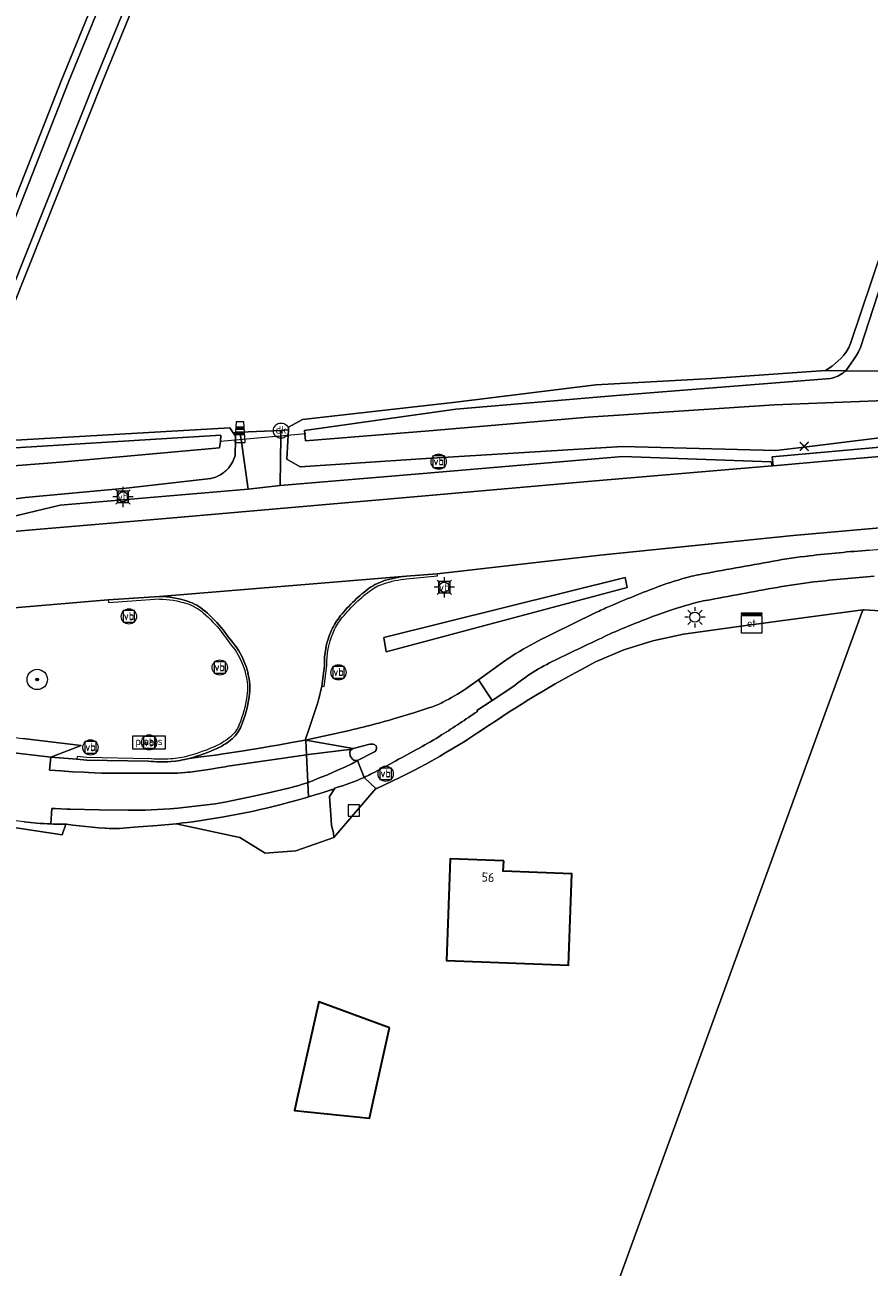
# Model space of a CAD drawing. Header units: metres. Extents: x 125158 to 132124, y 450612 to 454469.
# Tile 100 of 173: x 128862 to 128945, y 451983 to 452105. Entities that reach past the tile are written whole.
import ezdxf
from ezdxf.enums import TextEntityAlignment as Align

# ---------------------------------------------------------------- set-up
doc = ezdxf.new("R2010")
doc.units = ezdxf.units.M
doc.layers.get('0').update_dxf_attribs({"color": 8})
doc.layers.get('Defpoints').update_dxf_attribs({"color": 8})
for name, color, linetype, lineweight in [('B-XX-BV-GELEIDECONSTRUCTIE-GV', 8, 'Continuous', 18), ('B-XX-GR-BOOM-S', 8, 'Continuous', 25), ('B-XX-IE-MEUBILAIR_WEGMEUBILAIR-S', 8, 'Continuous', 25), ('B-XX-KL-ET_LS_OV_LICHTMAST-S', 8, 'Continuous', 25), ('B-XX-KL-ET_LS_SR_KAST-S', 8, 'Continuous', 25), ('B-XX-KW-KUNSTWERK_DUIKER-G', 8, 'Continuous', 18), ('B-XX-OG-BEBOUWING-GV', 8, 'Continuous', 35), ('B-XX-OG-BEBOUWING-T18', 8, 'Continuous', 18), ('B-XX-OG-TERREIN_CULTUURSCHEIDING-GV', 8, 'Continuous', 18), ('B-XX-OG-WATER-GV', 8, 'Continuous', 18), ('B-XX-OG-WATER_SLOOT-GV', 8, 'Continuous', 18), ('B-XX-OG-WEG-GV', 8, 'Continuous', 18), ('B-XX-RI-GWA_KOLK-S', 8, 'Continuous', 25), ('B-XX-VH-VERHARDING_BETONSTRAATSTEEN-GV', 8, 'Continuous', 18), ('B-XX-VW-VERKEERSTEKEN_BORD-S', 8, 'Continuous', 25), ('B-XX-VW-VERKEERSTEKEN_DRAAGCONSTRUCTIE-S', 8, 'Continuous', 25), ('B-XX-VW-VRI-S', 8, 'Continuous', 25)]:
    doc.layers.add(name, color=color, linetype=linetype, lineweight=lineweight)
doc.styles.add('NLCS-ISO', font='NLCS-ISO.ttf')
doc.styles.add('NLCS-ISO-M-T18', font='NLCS-ISO.ttf', dxfattribs={"height": 1.8})

# ---------------------------------------------------------------- blocks, each defined once
blk = doc.blocks.new('SRI-KOLK-SO')
at = {"color": 0, "linetype": 'ByBlock', "lineweight": 18}
blk.add_lwpolyline([(-1.125, -1.125), (1.125, -1.125), (1.125, 1.125), (-1.125, 1.125)], close=True, dxfattribs=at)
blk = doc.blocks.new('SIE-WEG_VERKEERSBORD-SO')
at = {"color": 0, "linetype": 'ByBlock', "lineweight": 18}
blk.add_lwpolyline([(-1.125, -1.125), (1.125, -1.125), (1.125, 1.125), (-1.125, 1.125)], close=True, dxfattribs=at)
at = {"color": 0, "linetype": 'ByBlock', "lineweight": 18, "style": 'NLCS-ISO'}
blk.add_text('vb', height=1.5, dxfattribs=at).set_placement((0, 0), align=Align.MIDDLE_CENTER)
blk = doc.blocks.new('SIE-WEG_VERKEERSBORD_PLAATSNAAM-SO')
at = {"color": 0, "linetype": 'ByBlock', "lineweight": 18}
blk.add_lwpolyline([(-3.25, -1.25), (3.25, -1.25), (3.25, 1.25), (-3.25, 1.25)], close=True, dxfattribs=at)
at = {"color": 0, "linetype": 'ByBlock', "lineweight": 18, "style": 'NLCS-ISO'}
blk.add_text('plaats', height=1.5, dxfattribs=at).set_placement((0, 0.21), align=Align.MIDDLE_CENTER)
blk = doc.blocks.new('SAL-ONBEKEND SYMBOOL-SO')
at = {"color": 0, "linetype": 'ByBlock', "lineweight": -2, "const_width": 0.275, "flags": 128}
for points in [[(-0.875, 0.875), (0, 0)], [(-0.875, -0.875), (0, 0)], [(0, 0), (0.875, 0.875)], [(0, 0), (0.875, -0.875)]]:
    blk.add_lwpolyline(points, dxfattribs=at)
at = {"layer": 'Defpoints', "color": 0, "linetype": 'ByBlock', "lineweight": -2}
blk.add_point((0, 0), dxfattribs=at)
blk = doc.blocks.new('SIE-WEG_PAAL_VERKEERSBORD-SO')
at = {"color": 0, "linetype": 'ByBlock', "lineweight": 18}
blk.add_circle((0, 0), 1.5, dxfattribs=at)
at = {"color": 0, "linetype": 'ByBlock', "lineweight": 18, "style": 'NLCS-ISO'}
blk.add_text('vb', height=1.5, dxfattribs=at).set_placement((0, 0.13), align=Align.MIDDLE_CENTER)
blk = doc.blocks.new('SKL-ET_OV_LICHTMAST-SO')
at = {"color": 0, "linetype": 'ByBlock', "lineweight": 18}
for points in [[(-1.25, 0), (-2, 0)], [(-1.41, 1.41), (-0.88, 0.88)], [(0, 2), (0, 1.25)], [(0.88, 0.88), (1.41, 1.41)], [(2, 0), (1.25, 0)], [(-1.41, -1.41), (-0.88, -0.88)], [(0, -1.25), (0, -2)], [(0.88, -0.88), (1.41, -1.41)]]:
    blk.add_lwpolyline(points, dxfattribs=at)
blk.add_circle((0, 0), 1, dxfattribs=at)
blk = doc.blocks.new('SIE-WEG_PAAL_GRENSPAAL-SO')
at = {"linetype": 'ByBlock', "lineweight": 18}
h = blk.add_hatch(color=0, dxfattribs=at)
h.dxf.hatch_style = 1
h.paths.add_polyline_path([(0.90625, -0.5), (0.875, 0), (-0.875, 0), (-0.90625, -0.5)])
h.paths.add_polyline_path([(-0.8125, 1), (-0.84375, 0.5), (0.84375, 0.5), (0.8125, 1)])
at = {"color": 0, "linetype": 'ByBlock', "lineweight": 18}
blk.add_lwpolyline([(-1, -2), (1, -2), (0.75, 2), (-0.75, 2)], close=True, dxfattribs=at)
for points in [[(0.875, 0), (-0.875, 0)], [(0.84375, 0.5), (-0.84375, 0.5)], [(0.8125, 1), (-0.8125, 1)], [(0.90625, -0.5), (-0.90625, -0.5)]]:
    blk.add_lwpolyline(points, dxfattribs=at)
blk = doc.blocks.new('SIE-WEG_PAAL_DRUKKNOPPAAL-SO')
at = {"color": 0, "linetype": 'ByBlock', "lineweight": 18}
blk.add_circle((0, 0), 1.5, dxfattribs=at)
at = {"color": 0, "linetype": 'ByBlock', "lineweight": 18, "style": 'NLCS-ISO'}
blk.add_text('dk', height=1.5, dxfattribs=at).set_placement((0, 0.15), align=Align.MIDDLE_CENTER)
blk = doc.blocks.new('SKL-ET_KAST_ELEKTRA-SO')
at = {"color": 0, "linetype": 'ByBlock', "lineweight": 18}
for points in [[(-2, 2), (2, 2), (2, 1.68), (-2, 1.68)], [(-2, 1.52), (2, 1.52), (2, -2), (-2, -2)]]:
    blk.add_lwpolyline(points, close=True, dxfattribs=at)
at = {"color": 0, "linetype": 'ByBlock', "lineweight": 18, "style": 'NLCS-ISO'}
blk.add_text('et', height=1.5, dxfattribs=at).set_placement((0, 0), align=Align.MIDDLE_CENTER)
blk = doc.blocks.new('SGR-BOOM_01-SO')
at = {"linetype": 'ByBlock', "lineweight": 18}
h = blk.add_hatch(color=0, dxfattribs=at)
h.dxf.hatch_style = 1
edge = h.paths.add_edge_path()
edge.add_arc((0, 0), 0.25, 0, 360)
at = {"color": 0, "linetype": 'ByBlock', "lineweight": 18}
for radius in [2, 0.25]:
    blk.add_circle((0, 0), radius, dxfattribs=at)

msp = doc.modelspace()

# ---------------------------------------------------------------- linework, layer by layer
at = {"layer": 'B-XX-BV-GELEIDECONSTRUCTIE-GV'}
for points in [[(128899.96, 452050.9), (128902.99, 452051.18), (128902.97, 452051.38), (128899.93, 452051.15)], [(128875.69, 452049.16), (128870.65, 452048.82), (128870.66, 452048.58), (128875.68, 452048.91)], [(128891.88, 452042.35), (128891.75, 452041.35), (128891.62, 452040.35), (128891.87, 452040.3), (128892, 452041.32), (128892.13, 452042.36)], [(128874.6, 452033.22), (128868.54, 452033.33), (128867.58, 452033.42), (128867.56, 452033.17), (128868.53, 452033.08), (128874.58, 452032.97)]]:
    msp.add_lwpolyline(points, dxfattribs=at)
for centre, radius, start, end in [((128899.26, 452045.8), 5.12, 108.7679, 127.3649), ((128901, 452040.66), 10.55, 95.7735, 108.6925), ((128875.45, 452039.36), 9.8, 72.2682, 88.6385), ((128905.62, 452037.47), 15.6, 127.3701, 134.6595), ((128876.96, 452044.07), 4.85, 48.9679, 72.2816), ((128905.71, 452037.34), 15.76, 134.5545, 141.8411), ((128870.24, 452036.35), 15.09, 39.1276, 48.9611), ((128897.87, 452043.5), 5.78, 141.8493, 157.9685), ((128932.01, 452082.01), 62, 215.8305, 217.8783), ((128899.56, 452042.62), 7.68, 156.5834, 182.0003), ((128876.5, 452039.59), 8.14, 14.376, 33.6302), ((128878.69, 452040.16), 5.87, 351.7113, 14.3951), ((128872.23, 452041.1), 12.4, 337.8652, 351.6986), ((128880.68, 452037.66), 3.28, 310.8588, 337.9096), ((128878.97, 452039.63), 5.89, 294.559, 310.9032), ((128876.15, 452042.13), 9.21, 273.9889, 285.4575), ((128873.53, 452051.54), 18.99, 285.5226, 294.5582), ((128875.89, 452046.27), 13.36, 264.3641, 273.8771)]:
    msp.add_arc(centre, radius, start, end, dxfattribs=at)
at = {"layer": 'B-XX-BV-GELEIDECONSTRUCTIE-GV', "extrusion": (0, 0, -1)}
for centre, radius, start, end in [((-128899.26, 452045.81), 4.86, 52.6032, 71.2389), ((-128900.99, 452040.68), 10.27, 71.2932, 84.2445), ((-128905.65, 452037.42), 15.41, 45.3987, 52.6601), ((-128875.45, 452039.33), 9.58, 91.3779, 107.706), ((-128876.96, 452044.08), 4.6, 107.7171, 131.0622), ((-128905.96, 452037.12), 15.84, 38.2039, 45.343), ((-128870.34, 452036.45), 14.7, 130.9954, 140.8903), ((-128897.86, 452043.5), 5.53, 21.9991, 38.1582), ((-128933.69, 452083.24), 63.82, 322.1777, 324.1653), ((-128899.58, 452042.62), 7.45, 358.0314, 23.3865), ((-128876.53, 452039.61), 7.86, 146.4895, 165.6832), ((-128878.71, 452040.16), 5.61, 165.5711, 188.3107), ((-128872.15, 452041.12), 12.24, 188.3469, 202.081), ((-128880.68, 452037.67), 3.04, 202.1369, 229.1638), ((-128873.6, 452051.33), 18.51, 245.3763, 254.5249), ((-128878.98, 452039.62), 5.62, 229.0882, 245.4758), ((-128875.89, 452046.14), 12.98, 266.0695, 275.6706), ((-128876.18, 452042.01), 8.84, 254.4781, 266.1028)]:
    msp.add_arc(centre, radius, start, end, dxfattribs=at)
at = {"layer": 'B-XX-KW-KUNSTWERK_DUIKER-G'}
msp.add_lwpolyline([(128890.05, 452065.15), (128881.67, 452064.38)], dxfattribs=at)
at = {"layer": 'B-XX-OG-BEBOUWING-GV'}
for points in [[(128909.5, 452023.18), (128904.25, 452023.38), (128903.88, 452013.38), (128915.85, 452012.93), (128916.18, 452021.92), (128909.46, 452022.18)], [(128898.27, 452006.78), (128891.33, 452009.34), (128889.25, 452000), (128888.95, 451998.64), (128896.31, 451997.91), (128896.77, 452000)]]:
    msp.add_lwpolyline(points, close=True, dxfattribs=at)
at = {"layer": 'B-XX-OG-TERREIN_CULTUURSCHEIDING-GV'}
for points in [[(128852.82, 452066.19), (128866.04, 452099.9), (128895.39, 452171.61)], [(128886.38, 452139.6), (128870.12, 452099.83), (128856.68, 452066.19)], [(128857.55, 452064.3), (128882.59, 452065.74), (128882.93, 452065.25), (128883.59, 452065.3), (128887.62, 452065.45), (128888.34, 452065.54), (128888.35, 452065.8), (128889.73, 452066.55), (128904.8, 452068.24), (128918.55, 452069.96), (128929.93, 452070.59), (128941.12, 452071.36), (128941.78, 452071.78), (128942.62, 452072.55), (128942.92, 452072.88), (128943.18, 452073.24), (128943.4, 452073.62), (128943.58, 452074.02), (128948.77, 452089.48)], [(128948.04, 452047.65), (128944.91, 452047.85), (128944.78, 452047.83), (128927.36, 452000), (128910.66, 451954.12), (128910.29, 451953.15), (128910.5, 451953.02), (128911.91, 451952.05), (128914.83, 451951.07), (128921.97, 451946.08), (128934.12, 451937.02), (128944.13, 451929.6), (128954.95, 451922.21)], [(128910.66, 451954.12), (128927.36, 452000), (128944.78, 452047.83), (128933.07, 452046.28), (128927.15, 452045.44), (128924.14, 452044.81), (128922.24, 452044.2), (128921.3, 452043.9), (128918.53, 452042.73)], [(128908.16, 452036.57), (128906.94, 452035.75), (128906.15, 452035.24), (128905.94, 452035.1), (128905.7, 452034.95), (128904.45, 452034.18), (128903.82, 452033.81), (128903.18, 452033.44), (128901.9, 452032.72), (128900.6, 452032.03), (128899.29, 452031.36), (128897.05, 452030.3), (128896.93, 452030.3), (128892.82, 452025.49), (128889.07, 452024.17), (128886.07, 452023.94), (128883.58, 452025.46), (128877.32, 452026.83), (128875.47, 452026.66), (128873.62, 452026.51), (128872.43, 452026.41), (128872.1, 452026.39), (128871.76, 452026.37), (128871.42, 452026.36), (128871.08, 452026.36), (128870.75, 452026.37), (128870.41, 452026.39), (128870.35, 452026.39), (128869.72, 452026.43), (128869.08, 452026.48), (128868.45, 452026.54), (128867.82, 452026.61), (128867.18, 452026.69), (128866.55, 452026.77), (128866.49, 452026.78), (128866.13, 452025.75), (128847.12, 452028.63)], [(128855.82, 452034.44), (128865, 452033.36), (128868, 452034.53), (128862.26, 452035.21)]]:
    msp.add_lwpolyline(points, dxfattribs=at)
for points in [[(128903.88, 452013.38), (128904.25, 452023.38), (128909.5, 452023.18), (128909.46, 452022.18), (128916.18, 452021.92), (128915.85, 452012.93)], [(128888.95, 451998.64), (128889.25, 452000), (128891.33, 452009.34), (128898.27, 452006.78), (128896.77, 452000), (128896.31, 451997.91)]]:
    msp.add_lwpolyline(points, close=True, dxfattribs=at)
msp.add_arc((128965.15, 451952.57), 101.5, 117.3419, 124.1556, dxfattribs=at)
at = {"layer": 'B-XX-OG-WATER-GV'}
for points in [[(128896.03, 452171.34), (128866.7, 452099.63), (128853.49, 452065.96), (128852.27, 452063.57), (128856.6, 452064.16), (128856.23, 452064.68), (128855.92, 452065.29), (128855.89, 452065.48), (128855.88, 452065.67), (128855.89, 452065.86), (128855.91, 452066.05), (128855.95, 452066.24), (128856.01, 452066.42), (128869.47, 452100.1), (128885.73, 452139.87)], [(128947.92, 452083.99), (128944.55, 452073.63), (128944.37, 452073.21), (128944.14, 452072.81), (128943.88, 452072.42), (128943.39, 452071.74), (128943.1, 452071.34), (128947.56, 452071.3)]]:
    msp.add_lwpolyline(points, dxfattribs=at)
msp.add_lwpolyline([(128921.43, 452051.02), (128897.71, 452045.14), (128897.94, 452043.72), (128921.63, 452050.04)], close=True, dxfattribs=at)
at = {"layer": 'B-XX-OG-WATER_SLOOT-GV'}
for points in [[(128895.39, 452171.61), (128866.04, 452099.9), (128852.82, 452066.19), (128852.68, 452065.75), (128852.53, 452065.39), (128852.34, 452065.04), (128851.68, 452064.01), (128851.08, 452063.4), (128852.27, 452063.57), (128853.49, 452065.96), (128866.7, 452099.63), (128896.03, 452171.34)], [(128885.73, 452139.87), (128869.47, 452100.1), (128856.01, 452066.42), (128855.95, 452066.24), (128855.91, 452066.05), (128855.89, 452065.86), (128855.88, 452065.67), (128855.89, 452065.48), (128855.92, 452065.29), (128856.23, 452064.68), (128856.6, 452064.16), (128857.55, 452064.3), (128857.14, 452064.67), (128856.82, 452065.13), (128856.59, 452065.73), (128856.6, 452065.89), (128856.63, 452066.04), (128856.68, 452066.19), (128870.12, 452099.83), (128886.38, 452139.6)], [(128948.77, 452089.48), (128943.58, 452074.02), (128943.4, 452073.62), (128943.18, 452073.24), (128942.92, 452072.88), (128942.62, 452072.55), (128941.78, 452071.78), (128941.12, 452071.36), (128943.1, 452071.34), (128943.39, 452071.74), (128943.88, 452072.42), (128944.14, 452072.81), (128944.37, 452073.21), (128944.55, 452073.63), (128947.92, 452083.99)], [(128941.59, 452070.58), (128920.58, 452068.91), (128904.79, 452067.57), (128889.92, 452065.46), (128889.95, 452065.14), (128890.02, 452064.46), (128902.17, 452065.43), (128917.79, 452066.77), (128936.1, 452067.98), (128956.16, 452068.77), (128974.85, 452070.2), (128997.62, 452071.79), (129018.9, 452073.53), (129018.51, 452075.39), (128991.5, 452073.53), (128989.52, 452072.75), (128988.94, 452072.71), (128979.76, 452072.03), (128962.37, 452070.73), (128949.73, 452070.04), (128947.6, 452070.96), (128947.56, 452071.3), (128943.1, 452071.34), (128942.96, 452071.22)], [(128942.96, 452071.22), (128943.1, 452071.34), (128941.12, 452071.36), (128929.93, 452070.59), (128918.55, 452069.96), (128904.8, 452068.24), (128889.73, 452066.55), (128888.35, 452065.8), (128888.34, 452065.54), (128888.31, 452064.99)], [(128956.16, 452068.77), (128936.1, 452067.98), (128917.79, 452066.77), (128902.17, 452065.43), (128890.02, 452064.46), (128889.95, 452065.14), (128889.92, 452065.46), (128904.79, 452067.57), (128920.58, 452068.91), (128941.59, 452070.58)], [(128883.12, 452063.08), (128883.16, 452064.52), (128883.16, 452064.92), (128882.93, 452065.25), (128882.59, 452065.74), (128857.55, 452064.3), (128856.6, 452064.16), (128857.2, 452063.49), (128881.71, 452065.02), (128881.67, 452064.38), (128881.58, 452063.76), (128865.97, 452062.36), (128849.14, 452061.03)], [(128849.14, 452061.03), (128865.97, 452062.36), (128881.58, 452063.76), (128881.67, 452064.38), (128881.71, 452065.02), (128857.2, 452063.49), (128856.6, 452064.16), (128852.27, 452063.57), (128852.19, 452063.37), (128850.2, 452062.62)], [(128888.31, 452064.99), (128888.2, 452062.66), (128889.5, 452061.91), (128901.35, 452062.67), (128921.16, 452063.9), (128936.23, 452063.49), (128939.03, 452063.83), (128956.2, 452065.94)], [(128774.23, 452048.54), (128778.27, 452049.06), (128782.88, 452049.67), (128798.23, 452052.25), (128812.59, 452053.94), (128824.43, 452054.9), (128838.69, 452056.3), (128852.44, 452057.53), (128862.49, 452058.88), (128872.4, 452059.79), (128880.71, 452060.74)]]:
    msp.add_lwpolyline(points, dxfattribs=at)
for centre, radius, start, end in [((128940.99, 452073.63), 3.11, 295.178, 309.2933), ((128940.99, 452073.61), 3.09, 281.1943, 295.3913), ((128880.09, 452063.8), 3.12, 333.4007, 346.5921), ((128880.08, 452063.8), 3.12, 300.8744, 320.2572), ((128880.1, 452063.79), 3.1, 320.2453, 333.4853), ((128880.09, 452063.79), 3.11, 281.4462, 300.9025)]:
    msp.add_arc(centre, radius, start, end, dxfattribs=at)
at = {"layer": 'B-XX-OG-WATER_SLOOT-GV', "extrusion": (0, 0, -1)}
for centre, radius, start, end in [((-128940.99, 452073.63), 3.11, 230.7067, 244.822), ((-128940.99, 452073.61), 3.09, 244.6087, 258.8057)]:
    msp.add_arc(centre, radius, start, end, dxfattribs=at)
at = {"layer": 'B-XX-OG-WEG-GV'}
for points in [[(128827.32, 452052.89), (128838.87, 452054.04), (128845.73, 452054.78), (128851.8, 452055.49), (128851.9, 452054.7), (128852, 452054.71), (128851.97, 452054.79), (128865.91, 452058.13), (128884.4, 452059.71), (128883.7, 452064.57), (128883.59, 452065.3), (128882.93, 452065.25), (128883.16, 452064.92), (128883.16, 452064.52), (128883.12, 452063.08)], [(128887.61, 452064.93), (128887.54, 452060.06), (128901.59, 452061.23), (128921.18, 452062.9), (128935.77, 452062.39), (128935.89, 452061.98), (128935.98, 452061.99), (128935.89, 452062.88), (128941.74, 452063.41), (128947.9, 452063.95)], [(128956.2, 452065.94), (128939.03, 452063.83), (128936.23, 452063.49), (128921.16, 452063.9), (128901.35, 452062.67), (128889.5, 452061.91), (128888.2, 452062.66), (128888.31, 452064.99), (128888.34, 452065.54), (128887.62, 452065.45), (128887.61, 452064.93)], [(128947.9, 452063.95), (128941.74, 452063.41), (128935.89, 452062.88), (128935.98, 452061.99), (128941.82, 452062.51), (128947.22, 452062.99)], [(128947.22, 452062.99), (128941.82, 452062.51), (128935.98, 452061.99), (128935.89, 452061.98), (128918.12, 452060.47), (128901.79, 452059.03), (128875.92, 452056.8), (128863.57, 452055.73), (128852, 452054.71), (128851.9, 452054.7), (128846.85, 452054.11)], [(128880.71, 452060.74), (128872.4, 452059.79), (128862.49, 452058.88), (128852.44, 452057.53), (128838.69, 452056.3), (128824.43, 452054.9), (128812.59, 452053.94), (128798.23, 452052.25), (128782.88, 452049.67)], [(128945.4, 452053.71), (128948.02, 452053.95), (128957.65, 452054.82), (128978, 452056.6), (128975.98, 452058.46), (128968.51, 452057.79), (128958.77, 452056.99), (128947.83, 452056.02), (128947.21, 452055.97), (128937.93, 452055.16), (128918.96, 452053.2), (128902.97, 452051.38), (128899.93, 452051.15)], [(128847.7, 452046.85), (128853.27, 452047.35), (128870.65, 452048.82), (128875.69, 452049.16), (128899.93, 452051.15), (128902.97, 452051.38), (128918.96, 452053.2), (128937.93, 452055.16), (128947.21, 452055.97), (128947.83, 452056.02)], [(128899.93, 452051.15), (128875.69, 452049.16)], [(128875.69, 452049.16), (128870.65, 452048.82), (128853.27, 452047.35), (128847.7, 452046.85), (128829.95, 452045.24)], [(128918.53, 452042.73), (128921.3, 452043.9), (128922.24, 452044.2), (128924.14, 452044.81), (128927.15, 452045.44), (128933.07, 452046.28), (128944.78, 452047.83), (128944.91, 452047.85), (128948.04, 452047.65), (128961.48, 452048.99), (128976.89, 452050.16)], [(128891.88, 452042.35), (128891.75, 452041.35), (128891.62, 452040.35)], [(128891.62, 452040.35), (128891.75, 452041.35), (128891.88, 452042.35)], [(128905.77, 452040.07), (128907.03, 452040.98), (128909.03, 452042.42)], [(128909.03, 452042.42), (128907.03, 452040.98), (128908.36, 452038.94), (128910.41, 452040.27)], [(128906.91, 452037.86), (128906.85, 452037.96), (128908.36, 452038.94), (128907.03, 452040.98), (128905.77, 452040.07)], [(128667, 452000.18), (128665.32, 451998.05), (128672.76, 451985), (128688.92, 451995.76), (128701.67, 452004.99), (128715.07, 452013.05), (128719.11, 452013.56), (128719.45, 452012.93), (128727.49, 452017.33), (128736.55, 452021.85), (128743.55, 452024.61), (128750.67, 452027.42), (128755.04, 452028.94), (128765.02, 452032.05), (128776.69, 452035.13), (128789.88, 452037.3), (128805.69, 452039.03), (128821.78, 452039.25), (128836.1, 452038.44), (128847.82, 452037.06), (128862.26, 452035.21), (128868, 452034.53), (128865, 452033.36), (128867.56, 452033.17)], [(128910.41, 452040.27), (128908.36, 452038.94), (128906.85, 452037.96), (128906.91, 452037.86)], [(128891.23, 452038.75), (128890.94, 452037.84), (128890.59, 452036.77), (128890.39, 452036.19), (128889.99, 452035.05), (128894.35, 452035.99)], [(128889.99, 452035.05), (128890.39, 452036.19), (128890.59, 452036.77), (128890.94, 452037.84), (128891.23, 452038.75)], [(128898.68, 452037.13), (128900.66, 452037.74), (128902.24, 452038.24)], [(128902.24, 452038.24), (128900.66, 452037.74), (128898.68, 452037.13)], [(128894.35, 452035.99), (128889.99, 452035.05), (128890.05, 452035.04), (128894.72, 452034.21), (128896.35, 452034.65)], [(128895.95, 452031.46), (128895.79, 452031.38), (128896.93, 452030.3), (128897.05, 452030.3), (128899.29, 452031.36), (128900.6, 452032.03), (128901.9, 452032.72), (128903.18, 452033.44), (128903.82, 452033.81), (128904.45, 452034.18), (128905.7, 452034.95), (128905.94, 452035.1), (128906.15, 452035.24), (128906.94, 452035.75), (128908.16, 452036.57)], [(128862.39, 452027.03), (128863.62, 452026.89), (128863.96, 452026.86), (128864.31, 452026.84), (128864.67, 452026.82), (128864.99, 452026.81), (128865.12, 452028.33), (128865.44, 452028.31), (128866, 452028.28), (128866.57, 452028.27), (128866.92, 452028.26), (128869.76, 452028.2), (128872.61, 452028.15), (128872.67, 452028.15), (128873.17, 452028.15), (128873.68, 452028.15), (128874.26, 452028.17), (128874.87, 452028.19), (128875.48, 452028.22), (128876.09, 452028.26), (128876.7, 452028.3), (128877.48, 452028.37), (128878.34, 452028.45), (128879.19, 452028.54), (128880.04, 452028.64), (128880.9, 452028.74), (128881.18, 452028.78), (128881.55, 452028.84), (128881.92, 452028.9), (128882.28, 452028.98), (128883.52, 452029.24), (128885.09, 452029.58), (128886.67, 452029.93), (128888.24, 452030.29), (128888.25, 452030.3), (128888.62, 452030.39), (128888.99, 452030.48), (128889.36, 452030.59), (128889.73, 452030.7), (128890.09, 452030.82), (128890.25, 452030.88), (128890.12, 452033.61), (128882.38, 452032.48), (128882.12, 452032.43), (128881.43, 452032.31), (128880.74, 452032.2), (128880.05, 452032.09), (128879.36, 452031.99), (128878.67, 452031.9), (128878.51, 452031.89), (128878.16, 452031.85), (128877.8, 452031.82), (128877.45, 452031.8), (128877.09, 452031.79), (128876.73, 452031.78), (128875.93, 452031.78), (128873.98, 452031.78), (128872.84, 452031.79), (128870.87, 452031.8), (128870.62, 452031.8), (128869.98, 452031.81), (128869.34, 452031.83), (128868.7, 452031.86), (128868.25, 452031.88), (128867.13, 452031.94), (128866, 452032.01), (128864.88, 452032.09), (128865, 452033.36), (128855.82, 452034.44)], [(128885.92, 452034.32), (128886.62, 452034.44), (128887.32, 452034.56)], [(128887.32, 452034.56), (128888.65, 452034.8), (128889.99, 452035.05)], [(128896.35, 452034.65), (128894.72, 452034.21), (128894.6, 452034.17), (128894.6, 452034.17), (128894.5, 452034.1), (128894.43, 452034.04), (128894.4, 452033.96), (128894.38, 452033.87), (128894.38, 452033.87), (128894.37, 452033.79)], [(128867.56, 452033.17), (128868.53, 452033.08), (128874.58, 452032.97), (128875.13, 452032.93), (128875.68, 452032.91), (128875.93, 452032.91), (128876.06, 452032.91), (128876.24, 452032.91), (128876.79, 452032.94), (128877.25, 452032.98), (128877.71, 452033.05), (128877.79, 452033.07), (128878.16, 452033.14), (128878.61, 452033.25)], [(128878.61, 452033.25), (128879.75, 452033.39), (128880.89, 452033.53)], [(128880.89, 452033.53), (128881.42, 452033.6), (128881.95, 452033.68)], [(128881.95, 452033.68), (128883.73, 452033.97), (128885.92, 452034.32)], [(128894.37, 452033.79), (128894.38, 452033.74), (128894.38, 452033.73), (128894.4, 452033.61), (128894.4, 452033.61), (128894.43, 452033.5), (128894.48, 452033.4), (128894.48, 452033.39), (128894.51, 452033.34), (128894.53, 452033.3), (128894.6, 452033.22), (128894.6, 452033.21), (128894.67, 452033.14), (128894.76, 452033.08), (128894.76, 452033.08), (128894.86, 452033.05), (128894.99, 452033.04), (128894.99, 452033.04), (128895.13, 452033.05), (128896.73, 452033.85)], [(128896.73, 452033.85), (128895.13, 452033.05), (128895.79, 452031.38), (128895.95, 452031.46)], [(128895.79, 452031.38), (128895.13, 452033.05), (128894.58, 452032.72), (128893.97, 452032.43), (128893.35, 452032.15), (128892.73, 452031.88), (128892.11, 452031.61), (128891.48, 452031.36), (128890.85, 452031.1), (128890.81, 452031.09), (128890.45, 452030.95), (128890.25, 452030.88)], [(128890.25, 452030.88), (128890.32, 452029.47), (128890.99, 452029.66), (128891.66, 452029.87), (128892.34, 452030.09), (128892.87, 452030.27), (128892.91, 452030.34)], [(128892.38, 452029.5), (128892.52, 452027.7), (128892.57, 452026.65), (128892.77, 452025.92), (128892.82, 452025.49), (128896.93, 452030.3), (128895.79, 452031.38)], [(128892.91, 452030.34), (128892.87, 452030.27), (128892.38, 452029.5)]]:
    msp.add_lwpolyline(points, dxfattribs=at)
for points in [[(128883.59, 452065.3), (128883.7, 452064.57), (128884.4, 452059.71), (128887.54, 452060.06), (128887.61, 452064.93), (128887.62, 452065.45)], [(128852, 452054.71), (128863.57, 452055.73), (128875.92, 452056.8), (128901.79, 452059.03), (128918.12, 452060.47), (128935.89, 452061.98), (128935.77, 452062.39), (128921.18, 452062.9), (128901.59, 452061.23), (128887.54, 452060.06), (128884.4, 452059.71), (128865.91, 452058.13), (128851.97, 452054.79)], [(128921.43, 452051.02), (128921.63, 452050.04), (128897.94, 452043.72), (128897.71, 452045.14)], [(128865, 452033.36), (128864.88, 452032.09), (128866, 452032.01), (128867.13, 452031.94), (128868.25, 452031.88), (128868.7, 452031.86), (128869.34, 452031.83), (128869.98, 452031.81), (128870.62, 452031.8), (128870.87, 452031.8), (128872.84, 452031.79), (128873.98, 452031.78), (128875.93, 452031.78), (128876.73, 452031.78), (128877.09, 452031.79), (128877.45, 452031.8), (128877.8, 452031.82), (128878.16, 452031.85), (128878.51, 452031.89), (128878.67, 452031.9), (128879.36, 452031.99), (128880.05, 452032.09), (128880.74, 452032.2), (128881.43, 452032.31), (128882.12, 452032.43), (128882.38, 452032.48), (128890.12, 452033.61), (128890.05, 452035.04), (128889.99, 452035.05), (128888.65, 452034.8), (128887.32, 452034.56), (128886.62, 452034.44), (128885.92, 452034.32), (128883.73, 452033.97), (128881.95, 452033.68), (128881.42, 452033.6), (128880.89, 452033.53), (128879.75, 452033.39), (128878.61, 452033.25), (128878.16, 452033.14), (128877.79, 452033.07), (128877.71, 452033.05), (128877.25, 452032.98), (128876.79, 452032.94), (128876.24, 452032.91), (128876.06, 452032.91), (128875.93, 452032.91), (128875.68, 452032.91), (128875.13, 452032.93), (128874.58, 452032.97), (128868.53, 452033.08), (128867.56, 452033.17)], [(128894.72, 452034.21), (128890.05, 452035.04), (128890.12, 452033.61), (128890.31, 452033.64), (128894.62, 452034.17), (128894.67, 452034.19)], [(128890.12, 452033.61), (128890.25, 452030.88), (128890.45, 452030.95), (128890.81, 452031.09), (128890.85, 452031.1), (128891.48, 452031.36), (128892.11, 452031.61), (128892.73, 452031.88), (128893.35, 452032.15), (128893.97, 452032.43), (128894.58, 452032.72), (128895.13, 452033.05), (128894.99, 452033.04), (128894.99, 452033.04), (128894.86, 452033.05), (128894.76, 452033.08), (128894.76, 452033.08), (128894.67, 452033.14), (128894.6, 452033.21), (128894.6, 452033.22), (128894.53, 452033.3), (128894.51, 452033.34), (128894.48, 452033.39), (128894.48, 452033.4), (128894.43, 452033.5), (128894.4, 452033.61), (128894.4, 452033.61), (128894.38, 452033.73), (128894.38, 452033.74), (128894.37, 452033.79), (128894.38, 452033.87), (128894.38, 452033.87), (128894.4, 452033.96), (128894.43, 452034.04), (128894.5, 452034.1), (128894.6, 452034.17), (128894.6, 452034.17), (128894.72, 452034.21), (128894.67, 452034.19), (128894.62, 452034.17), (128890.31, 452033.64)], [(128890.32, 452029.47), (128890.25, 452030.88), (128890.09, 452030.82), (128889.73, 452030.7), (128889.36, 452030.59), (128888.99, 452030.48), (128888.62, 452030.39), (128888.25, 452030.3), (128888.24, 452030.29), (128886.67, 452029.93), (128885.09, 452029.58), (128883.52, 452029.24), (128882.28, 452028.98), (128881.92, 452028.9), (128881.55, 452028.84), (128881.18, 452028.78), (128880.9, 452028.74), (128880.04, 452028.64), (128879.19, 452028.54), (128878.34, 452028.45), (128877.48, 452028.37), (128876.7, 452028.3), (128876.09, 452028.26), (128875.48, 452028.22), (128874.87, 452028.19), (128874.26, 452028.17), (128873.68, 452028.15), (128873.17, 452028.15), (128872.67, 452028.15), (128872.61, 452028.15), (128869.76, 452028.2), (128866.92, 452028.26), (128866.57, 452028.27), (128866, 452028.28), (128865.44, 452028.31), (128865.12, 452028.33), (128864.99, 452026.81), (128865.28, 452026.8), (128865.88, 452026.78), (128866.49, 452026.78), (128866.55, 452026.77), (128867.18, 452026.69), (128867.82, 452026.61), (128868.45, 452026.54), (128869.08, 452026.48), (128869.72, 452026.43), (128870.35, 452026.39), (128870.41, 452026.39), (128870.75, 452026.37), (128871.08, 452026.36), (128871.42, 452026.36), (128871.76, 452026.37), (128872.1, 452026.39), (128872.43, 452026.41), (128873.62, 452026.51), (128875.47, 452026.66), (128877.32, 452026.83), (128877.56, 452026.85), (128877.98, 452026.9), (128878.41, 452026.96), (128878.95, 452027.03), (128879.97, 452027.18), (128880.98, 452027.34), (128881.99, 452027.51), (128882.33, 452027.57), (128883.04, 452027.69), (128883.74, 452027.82), (128884.44, 452027.97), (128884.92, 452028.07), (128885.56, 452028.21), (128886.21, 452028.36), (128886.85, 452028.52), (128887.52, 452028.7), (128888.44, 452028.94), (128889.35, 452029.19), (128890.27, 452029.45), (128890.31, 452029.46)], [(128892.38, 452029.5), (128892.87, 452030.27), (128892.34, 452030.09), (128891.66, 452029.87), (128890.99, 452029.66), (128890.32, 452029.47), (128890.31, 452029.46), (128890.27, 452029.45), (128889.35, 452029.19), (128888.44, 452028.94), (128887.52, 452028.7), (128886.85, 452028.52), (128886.21, 452028.36), (128885.56, 452028.21), (128884.92, 452028.07), (128884.44, 452027.97), (128883.74, 452027.82), (128883.04, 452027.69), (128882.33, 452027.57), (128881.99, 452027.51), (128880.98, 452027.34), (128879.97, 452027.18), (128878.95, 452027.03), (128878.41, 452026.96), (128877.98, 452026.9), (128877.56, 452026.85), (128877.32, 452026.83), (128883.58, 452025.46), (128886.07, 452023.94), (128889.07, 452024.17), (128892.82, 452025.49), (128892.77, 452025.92), (128892.57, 452026.65), (128892.52, 452027.7)]]:
    msp.add_lwpolyline(points, close=True, dxfattribs=at)
at = {"layer": 'B-XX-OG-WEG-GV', "extrusion": (0, 0, -1)}
for centre, radius, start, end in [((-128880.09, 452063.8), 3.12, 193.4079, 206.5993), ((-128880.08, 452063.8), 3.12, 219.7428, 239.1256), ((-128880.1, 452063.79), 3.1, 206.5147, 219.7547), ((-128880.09, 452063.79), 3.11, 239.0975, 258.5538), ((-128946.23, 451994.79), 58.74, 79.9383, 83.4503), ((-128957.58, 451895.7), 158.48, 83.4629, 85.5938), ((-129076.79, 451259.17), 805.85, 79.40722, 79.93625), ((-128899.26, 452045.8), 5.12, 52.6351, 71.2321), ((-128901, 452040.66), 10.55, 71.3075, 84.2265), ((-128935.78, 452020.57), 31.56, 69.622, 75.2414), ((-128931.01, 452038.68), 12.83, 75.2174, 79.4069), ((-128946.3, 451995), 55.94, 79.7805, 83.5097), ((-128956.8, 451902.49), 149.05, 83.5205, 85.8062), ((-128875.45, 452039.36), 9.8, 91.3615, 107.7318), ((-128905.62, 452037.47), 15.6, 45.3405, 52.6299), ((-128957.12, 451963.01), 92.95, 66.3739, 69.6419), ((-129085.15, 451224.93), 838.43, 79.28944, 79.77888), ((-128876.96, 452044.07), 4.85, 107.7184, 131.0321), ((-128905.71, 452037.34), 15.76, 38.1589, 45.4455), ((-128935.64, 452012.14), 39.33, 64.2554, 66.3656), ((-128937.55, 452013.13), 36.58, 70.522, 75.5607), ((-128931.96, 452034.84), 14.17, 75.5683, 79.3068), ((-128870.24, 452036.35), 15.09, 131.0389, 140.8724), ((-128897.87, 452043.5), 5.78, 22.0315, 38.1507), ((-129204.06, 451456.2), 656.68, 63.71184, 64.22938), ((-128952.68, 451970.49), 81.83, 67.1316, 70.4934), ((-128933.69, 452083.24), 63.82, 322.1777, 324.1653), ((-128899.56, 452042.62), 7.68, 357.9997, 23.4166), ((-129184.47, 451484.03), 620.64, 64.22057, 64.75168), ((-128932.43, 452018.5), 29.72, 64.7184, 67.1235), ((-128925.77, 452019.57), 28.32, 56.97, 63.7068), ((-128876.5, 452039.59), 8.14, 146.3698, 165.624), ((-128922.58, 452024.1), 22.78, 53.5081, 57.4823), ((-128922.39, 452025.95), 18.67, 50.0806, 65.1653), ((-128965.15, 451952.57), 101.5, 55.8444, 62.6581), ((-128878.69, 452040.16), 5.87, 165.6049, 188.2887), ((-128872.23, 452041.1), 12.4, 188.3014, 202.1348), ((-128884.92, 452040.81), 6.64, 193.6415, 198.065), ((-128860.35, 452046.85), 31.94, 191.745, 193.7831), ((-128890.35, 452064.13), 28.58, 237.3435, 242.5354), ((-128899.76, 452046.04), 8.19, 242.6266, 252.362), ((-128885.22, 452081.35), 46.22, 253.0731, 255.2096), ((-128844.69, 452128.56), 109.99, 235.5503, 237.7419), ((-128880.68, 452037.66), 3.28, 202.0904, 229.1412), ((-128867.21, 452149.51), 116.72, 255.202, 256.554), ((-128878.97, 452039.63), 5.89, 229.0968, 245.441), ((-128896.52, 452034.04), 0.623, 75.0195, 95.7919), ((-128896.53, 452034.14), 0.523, 95.3331, 118.012), ((-128896.32, 452033.75), 0.971, 118.0001, 128.0758), ((-128896.74, 452034.29), 0.287, 129.2982, 147.7447), ((-128896.81, 452034.33), 0.206, 147.6316, 180.7457), ((-128882.31, 452068.94), 39.49, 237.7371, 241.4076), ((-128873.53, 452051.54), 18.99, 245.4418, 254.4774), ((-128621.27, 452547.49), 584.61, 241.38924, 241.90809), ((-128896.53, 452034.3), 0.493, 222.971, 246.4842), ((-128896.61, 452034.23), 0.393, 196.9643, 223.5486), ((-128896.33, 452034.32), 0.686, 179.4146, 197.3015), ((-128887.53, 452049.69), 20.09, 245.722, 254.459), ((-128892.15, 452039.95), 9.3, 241.7159, 245.8425)]:
    msp.add_arc(centre, radius, start, end, dxfattribs=at)
at = {"layer": 'B-XX-OG-WEG-GV'}
for centre, radius, start, end in [((128946.23, 451994.79), 58.74, 96.5497, 100.0617), ((128957.58, 451895.7), 158.48, 94.4062, 96.5371), ((129076.79, 451259.17), 805.85, 100.06375, 100.59278), ((128899.26, 452045.8), 5.12, 108.7679, 127.3649), ((128901, 452040.66), 10.55, 95.7735, 108.6925), ((128935.78, 452020.57), 31.56, 104.7586, 110.378), ((128931.01, 452038.68), 12.83, 100.5931, 104.7826), ((128946.3, 451995), 55.94, 96.4903, 100.2195), ((128956.8, 451902.49), 149.05, 94.1938, 96.4795), ((128875.45, 452039.36), 9.8, 72.2682, 88.6385), ((128905.62, 452037.47), 15.6, 127.3701, 134.6595), ((128957.12, 451963.01), 92.95, 110.3581, 113.6261), ((129085.15, 451224.93), 838.43, 100.22112, 100.71056), ((128876.96, 452044.07), 4.85, 48.9679, 72.2816), ((128905.71, 452037.34), 15.76, 134.5545, 141.8411), ((128935.64, 452012.14), 39.33, 113.6344, 115.7446), ((128937.55, 452013.13), 36.58, 104.4393, 109.478), ((128931.96, 452034.84), 14.17, 100.6932, 104.4317), ((128870.24, 452036.35), 15.09, 39.1276, 48.9611), ((128897.87, 452043.5), 5.78, 141.8493, 157.9685), ((129204.06, 451456.2), 656.68, 115.77062, 116.28816), ((128952.68, 451970.49), 81.83, 109.5066, 112.8684), ((128933.69, 452083.24), 63.82, 215.8347, 217.8223), ((128899.56, 452042.62), 7.68, 156.5834, 182.0003), ((129184.47, 451484.03), 620.64, 115.24832, 115.77943), ((128932.43, 452018.5), 29.72, 112.8765, 115.2816), ((128925.77, 452019.57), 28.32, 116.2932, 123.03), ((128876.5, 452039.59), 8.14, 14.376, 33.6302), ((128922.58, 452024.1), 22.78, 122.5177, 126.4919), ((128922.39, 452025.95), 18.67, 114.8347, 129.9194), ((128878.69, 452040.16), 5.87, 351.7113, 14.3951), ((128872.23, 452041.1), 12.4, 337.8652, 351.6986), ((128884.92, 452040.81), 6.64, 341.935, 346.3585), ((128860.35, 452046.85), 31.94, 346.2169, 348.255), ((128890.35, 452064.13), 28.58, 297.4646, 302.6565), ((128899.76, 452046.04), 8.19, 287.638, 297.3734), ((128885.22, 452081.35), 46.22, 284.7904, 286.9269), ((128844.69, 452128.56), 109.99, 302.2581, 304.4497), ((128880.68, 452037.66), 3.28, 310.8588, 337.9096), ((128867.21, 452149.51), 116.72, 283.446, 284.798), ((128878.97, 452039.63), 5.89, 294.559, 310.9032), ((128896.52, 452034.04), 0.623, 84.2081, 104.9805), ((128896.53, 452034.14), 0.523, 61.988, 84.6669), ((128896.32, 452033.75), 0.971, 51.9242, 61.9999), ((128896.74, 452034.29), 0.287, 32.2553, 50.7018), ((128896.81, 452034.33), 0.206, 359.2543, 32.3684), ((128882.31, 452068.94), 39.49, 298.5924, 302.2629), ((128873.53, 452051.54), 18.99, 285.5226, 294.5582), ((128621.27, 452547.49), 584.61, 298.09191, 298.61076), ((128896.53, 452034.3), 0.493, 293.5158, 317.029), ((128896.61, 452034.23), 0.393, 316.4514, 343.0357), ((128896.33, 452034.32), 0.686, 342.6985, 0.5854), ((128887.53, 452049.69), 20.09, 285.541, 294.278), ((128892.15, 452039.95), 9.3, 294.1575, 298.2841)]:
    msp.add_arc(centre, radius, start, end, dxfattribs=at)
at = {"layer": 'B-XX-VH-VERHARDING_BETONSTRAATSTEEN-GV'}
msp.add_lwpolyline([(128857.69, 452028.56), (128847.18, 452029.56), (128847.12, 452028.63), (128866.13, 452025.75), (128866.49, 452026.78), (128865.88, 452026.78), (128865.28, 452026.8), (128864.99, 452026.81), (128864.67, 452026.82), (128864.31, 452026.84), (128863.96, 452026.86), (128863.62, 452026.89), (128862.39, 452027.03), (128862.36, 452027.03), (128861.33, 452027.14), (128860.99, 452027.19), (128860.65, 452027.23), (128860.55, 452027.25), (128859.91, 452027.36), (128859.27, 452027.47), (128859.1, 452027.51)], close=True, dxfattribs=at)

# ---------------------------------------------------------------- block references
at = {"layer": 'B-XX-GR-BOOM-S', "xscale": 0.5, "yscale": 0.5, "zscale": 0.5}
msp.add_blockref('SGR-BOOM_01-SO', (128863.67, 452041), dxfattribs=at)
at = {"layer": 'B-XX-IE-MEUBILAIR_WEGMEUBILAIR-S', "xscale": 0.5, "yscale": 0.5, "zscale": 0.5}
msp.add_blockref('SIE-WEG_PAAL_GRENSPAAL-SO', (128883.59, 452065.3), dxfattribs=at)
at = {"layer": 'B-XX-KL-ET_LS_OV_LICHTMAST-S', "xscale": 0.5, "yscale": 0.5, "zscale": 0.5}
for p in [(128872.09, 452058.94), (128903.66, 452050.07), (128928.28, 452047.12)]:
    msp.add_blockref('SKL-ET_OV_LICHTMAST-SO', p, dxfattribs=at)
at = {"layer": 'B-XX-KL-ET_LS_SR_KAST-S', "xscale": 0.5, "yscale": 0.5, "zscale": 0.5}
msp.add_blockref('SKL-ET_KAST_ELEKTRA-SO', (128933.85, 452046.54), dxfattribs=at)
at = {"layer": 'B-XX-RI-GWA_KOLK-S', "xscale": 0.5, "yscale": 0.5, "zscale": 0.5}
msp.add_blockref('SRI-KOLK-SO', (128894.77, 452028.13), dxfattribs=at)
at = {"layer": 'B-XX-VW-VERKEERSTEKEN_BORD-S', "xscale": 0.5, "yscale": 0.5, "zscale": 0.5}
for name, p in [('SAL-ONBEKEND SYMBOOL-SO', (128939.03, 452063.91)), ('SIE-WEG_VERKEERSBORD-SO', (128903.11, 452062.4)), ('SIE-WEG_VERKEERSBORD-SO', (128872.09, 452058.94)), ('SIE-WEG_VERKEERSBORD-SO', (128903.66, 452050.07)), ('SIE-WEG_VERKEERSBORD-SO', (128872.68, 452047.2)), ('SIE-WEG_VERKEERSBORD-SO', (128881.6, 452042.18)), ('SIE-WEG_VERKEERSBORD-SO', (128893.27, 452041.7)), ('SIE-WEG_VERKEERSBORD-SO', (128868.9, 452034.33)), ('SIE-WEG_VERKEERSBORD_PLAATSNAAM-SO', (128874.66, 452034.82)), ('SIE-WEG_VERKEERSBORD-SO', (128874.66, 452034.82)), ('SIE-WEG_VERKEERSBORD-SO', (128897.9, 452031.74))]:
    msp.add_blockref(name, p, dxfattribs=at)
at = {"layer": 'B-XX-VW-VERKEERSTEKEN_DRAAGCONSTRUCTIE-S', "xscale": 0.5, "yscale": 0.5, "zscale": 0.5}
for p in [(128903.11, 452062.4), (128872.68, 452047.2), (128881.6, 452042.18), (128893.27, 452041.7), (128868.9, 452034.33), (128874.66, 452034.82), (128897.9, 452031.74)]:
    msp.add_blockref('SIE-WEG_PAAL_VERKEERSBORD-SO', p, dxfattribs=at)
at = {"layer": 'B-XX-VW-VRI-S', "xscale": 0.5, "yscale": 0.5, "zscale": 0.5}
msp.add_blockref('SIE-WEG_PAAL_DRUKKNOPPAAL-SO', (128887.62, 452065.45), dxfattribs=at)

# ---------------------------------------------------------------- texts
at = {"layer": 'B-XX-OG-BEBOUWING-T18', "style": 'NLCS-ISO-M-T18'}
msp.add_text('56', height=0.9, rotation=355.9, dxfattribs=at).set_placement((128907.96, 452021.56), align=Align.MIDDLE_CENTER)

doc.saveas('drawing.dxf')
